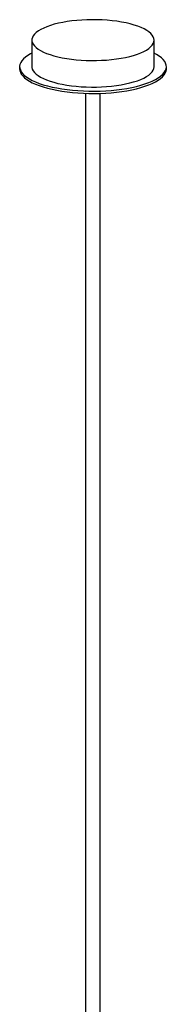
# Paper-space layout '_Dimétrica' of a CAD drawing. Header units: millimetres. Extents: x -576 to 462, y -284 to 1324.
# Tile 2 of 2: x -117 to 3, y 520 to 1324. Entities that reach past the tile are written whole.
import ezdxf

# ---------------------------------------------------------------- set-up
doc = ezdxf.new("R2010")
doc.units = ezdxf.units.MM

psp = doc.layouts.new('_Dimétrica')

# ---------------------------------------------------------------- linework, layer by layer
at = {"color": 7, "linetype": 'Continuous', "lineweight": 25}
for p, q in [((-107.06, 1307.39), (-107.06, 1285.7)), ((-7.06, 1285.7), (-7.06, 1307.39)), ((-117.06, 1285.7), (-117.06, 1283.82)), ((2.94, 1283.82), (2.94, 1285.7)), ((-63.06, 1263.92), (-63.06, 152.45)), ((-51.06, 152.45), (-51.06, 1263.92))]:
    psp.add_line(p, q, dxfattribs=at)
at = {"color": 7, "linetype": 'Continuous', "lineweight": 25, "flags": 128}
for points in [[(-74.73, 1291.8), (-70.76, 1291.36), (-66.69, 1291.03), (-62.55, 1290.82), (-58.37, 1290.73), (-54.18, 1290.75), (-50.02, 1290.89), (-45.9, 1291.14), (-41.86, 1291.51), (-37.93, 1291.99), (-34.13, 1292.58), (-30.49, 1293.27), (-27.04, 1294.06), (-23.8, 1294.94), (-20.79, 1295.91), (-18.04, 1296.96), (-15.56, 1298.09), (-13.37, 1299.28), (-11.49, 1300.53), (-9.93, 1301.82), (-8.69, 1303.16), (-7.8, 1304.52), (-7.25, 1305.9), (-7.06, 1307.3), (-7.21, 1308.69), (-7.71, 1310.08), (-8.56, 1311.45), (-9.75, 1312.78), (-11.27, 1314.08), (-13.11, 1315.34), (-15.26, 1316.54), (-17.71, 1317.67), (-20.43, 1318.73), (-23.4, 1319.71), (-26.62, 1320.61), (-30.04, 1321.41), (-33.66, 1322.12), (-37.44, 1322.72), (-41.35, 1323.21), (-45.38, 1323.59), (-49.49, 1323.86), (-53.65, 1324.01), (-57.84, 1324.05), (-62.02, 1323.97), (-66.16, 1323.77), (-70.25, 1323.46), (-74.24, 1323.04), (-78.1, 1322.5), (-81.83, 1321.86), (-85.37, 1321.12), (-88.72, 1320.28), (-91.85, 1319.36), (-94.73, 1318.34), (-97.35, 1317.25), (-99.69, 1316.1), (-101.72, 1314.88), (-103.45, 1313.6), (-104.84, 1312.29), (-105.91, 1310.94), (-106.63, 1309.56), (-107, 1308.17), (-107.02, 1306.78), (-106.69, 1305.39), (-106.02, 1304.01), (-105, 1302.65), (-103.64, 1301.33), (-101.96, 1300.06), (-99.96, 1298.83), (-97.66, 1297.66), (-95.08, 1296.56), (-92.23, 1295.54), (-89.13, 1294.6), (-85.81, 1293.75), (-82.29, 1293), (-78.59, 1292.34), (-74.73, 1291.8)], [(-107.06, 1296.76), (-108.12, 1296.21), (-110.38, 1294.87), (-112.33, 1293.48), (-113.95, 1292.05), (-115.24, 1290.58), (-116.19, 1289.08), (-116.8, 1287.56), (-117.05, 1286.03), (-116.95, 1284.5), (-116.5, 1282.98), (-115.7, 1281.47), (-114.55, 1279.98), (-113.07, 1278.53), (-111.26, 1277.13), (-109.13, 1275.77), (-106.7, 1274.47), (-103.97, 1273.23), (-100.97, 1272.07), (-97.71, 1270.99), (-94.22, 1270), (-90.5, 1269.1), (-86.59, 1268.29), (-82.5, 1267.59), (-78.27, 1266.99)], [(-78.27, 1266.99), (-73.91, 1266.51), (-69.45, 1266.13), (-64.92, 1265.87), (-60.35, 1265.73), (-55.75, 1265.71), (-51.16, 1265.8), (-46.61, 1266.01), (-42.12, 1266.33), (-37.71, 1266.77), (-33.42, 1267.32), (-29.27, 1267.98), (-25.28, 1268.74), (-21.48, 1269.6), (-17.88, 1270.55), (-14.52, 1271.6), (-11.41, 1272.72), (-8.56, 1273.93), (-6, 1275.2), (-3.73, 1276.53), (-1.79, 1277.92), (-0.16, 1279.35), (1.13, 1280.82), (2.08, 1282.32), (2.68, 1283.84), (2.94, 1285.37), (2.84, 1286.9), (2.38, 1288.43), (1.58, 1289.94), (0.44, 1291.42), (-1.04, 1292.87), (-2.85, 1294.28), (-4.98, 1295.64), (-7.06, 1296.76)], [(-117.06, 1283.82), (-116.95, 1282.62), (-116.5, 1281.09), (-115.7, 1279.58), (-114.55, 1278.1), (-113.07, 1276.65), (-111.26, 1275.24), (-109.13, 1273.88), (-106.7, 1272.58), (-103.97, 1271.35), (-100.97, 1270.19), (-97.71, 1269.11), (-94.22, 1268.11), (-90.5, 1267.21), (-86.59, 1266.41), (-82.5, 1265.7), (-78.27, 1265.11)], [(-107.06, 1285.7), (-107.02, 1285.09), (-106.69, 1283.7), (-106.02, 1282.32), (-105, 1280.97), (-103.64, 1279.65), (-101.96, 1278.37), (-99.96, 1277.14), (-97.66, 1275.98), (-95.08, 1274.88), (-92.23, 1273.86), (-89.13, 1272.92), (-85.81, 1272.07), (-82.29, 1271.31), (-78.59, 1270.66), (-74.73, 1270.11)], [(-78.27, 1265.11), (-73.91, 1264.62), (-69.45, 1264.25), (-64.92, 1263.99), (-60.35, 1263.85), (-55.75, 1263.82), (-51.16, 1263.91), (-46.61, 1264.12), (-42.12, 1264.45), (-37.71, 1264.88), (-33.42, 1265.43), (-29.27, 1266.09), (-25.28, 1266.85), (-21.48, 1267.71), (-17.88, 1268.67), (-14.52, 1269.71), (-11.41, 1270.84), (-8.56, 1272.04), (-6, 1273.31), (-3.73, 1274.65), (-1.79, 1276.03), (-0.16, 1277.47), (1.13, 1278.94), (2.08, 1280.44), (2.68, 1281.96), (2.94, 1283.48), (2.94, 1283.82)], [(-74.73, 1270.11), (-70.76, 1269.67), (-66.69, 1269.35), (-62.55, 1269.14), (-58.37, 1269.04), (-54.18, 1269.06), (-50.02, 1269.2), (-45.9, 1269.46), (-41.86, 1269.82), (-37.93, 1270.3), (-34.13, 1270.89), (-30.49, 1271.58), (-27.04, 1272.37), (-23.8, 1273.26), (-20.79, 1274.23), (-18.04, 1275.28), (-15.56, 1276.4), (-13.37, 1277.59), (-11.49, 1278.84), (-9.93, 1280.14), (-8.69, 1281.47), (-7.8, 1282.83), (-7.25, 1284.22), (-7.06, 1285.61), (-7.06, 1285.7)]]:
    psp.add_lwpolyline(points, dxfattribs=at)

doc.saveas('drawing.dxf')
